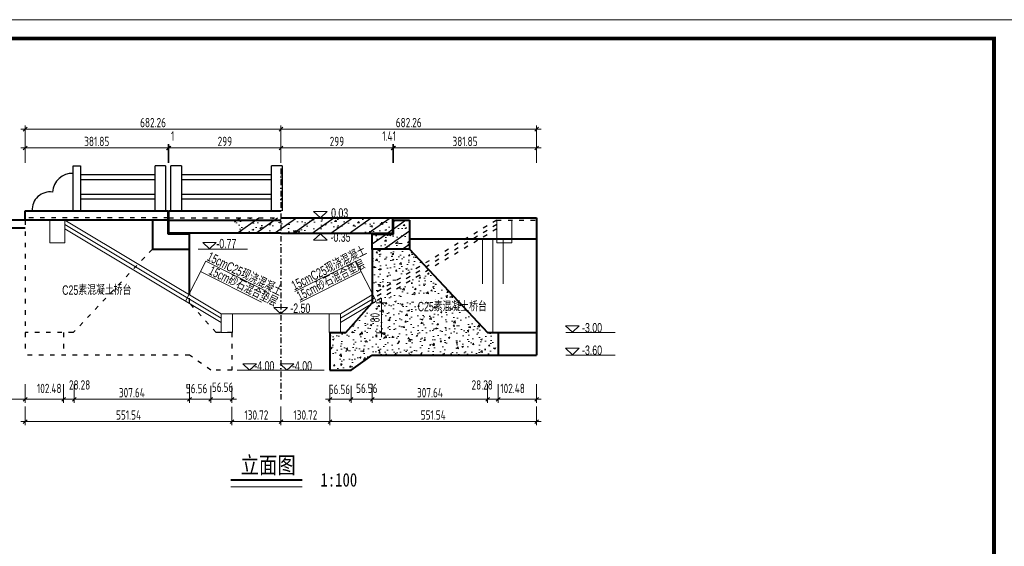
# Model space of a CAD drawing. Header units: inches. Extents: x 112594 to 193184, y 44995 to 116598.
# Tile 32 of 153: x 114538 to 117166, y 70238 to 71643. Entities that reach past the tile are written whole.
import ezdxf

# ---------------------------------------------------------------- set-up
doc = ezdxf.new("R2010")
doc.units = ezdxf.units.IN
doc.header["$MEASUREMENT"] = 0
doc.linetypes.add('ACAD_ISO03W100', pattern=[30, 12, -18])
doc.linetypes.add('DASHDOTX2', pattern=[2, 1, -0.5, 0, -0.5])
doc.layers.get('0').update_dxf_attribs({"lineweight": 15})
for name, color, linetype, lineweight in [('BM1', 7, 'Continuous', 15), ('细实线', 4, 'Continuous', 25), ('虚线', 2, 'ACAD_ISO03W100', 25), ('轮廓线', 1, 'Continuous', 40)]:
    doc.layers.add(name, color=color, linetype=linetype, lineweight=lineweight)
doc.layers.add('轴线', color=3, linetype='DASHDOTX2')
doc.styles.add('HZTXT', font='tssdeng.shx', dxfattribs={"width": 0.75, "bigfont": 'hztxt.shx'})
doc.styles.get("Standard").update_dxf_attribs({"font": 'hztxt_e.shx', "width": 0.7, "bigfont": 'hztxt.shx'})
doc.styles.add('图框', font='SIMFANG.TTF', dxfattribs={"width": 0.8, "height": 4})
doc.dimstyles.new('ISO-25', dxfattribs={"dimtxt": 25, "dimasz": 10, "dimexe": 10, "dimexo": 12, "dimgap": 4, "dimtad": 1, "dimdec": 0, "dimdsep": 46, "dimtxsty": 'HZTXT', "dimblk": 'OBLIQUE', "dimcen": 2.5, "dimdle": 12, "dimclrd": 3, "dimclre": 3, "dimclrt": 3, "dimadec": 0, "dimazin": 0, "dimtfac": 1, "dimtdec": 0, "dimtmove": 2, "dimatfit": 3, "dimfxl": 40, "dimfxlon": 1, "dimarcsym": 0})

# ---------------------------------------------------------------- blocks, each defined once
blk = doc.blocks.new('三角形')
at = {"layer": '轮廓线', "color": 0, "lineweight": 20}
for p, q in [((24441.9, 199232.1), (24477.5, 199232.1)), ((24459.3, 199208.6), (24441.9, 199232.1)), ((24477.5, 199232.1), (24459.3, 199208.6))]:
    blk.add_line(p, q, dxfattribs=at)
blk = doc.blocks.new('_Oblique')
at = {"color": 0, "linetype": 'ByBlock', "lineweight": -2}
blk.add_line((-0.5, -0.5), (0.5, 0.5), dxfattribs=at)
blk = doc.blocks.new('*D357')
at = {"layer": '细实线', "color": 3, "lineweight": 15}
for p, q in [((114552.9, 70610.8), (114552.9, 70560.8)), ((115104.5, 70610.4), (115104.5, 70560.8)), ((114540.9, 70570.8), (115116.5, 70570.8))]:
    blk.add_line(p, q, dxfattribs=at)
at = {"layer": '细实线', "color": 3, "lineweight": 15, "xscale": 10, "yscale": 10, "zscale": 10, "rotation": 180}
blk.add_blockref('_Oblique', (114552.9, 70570.8), dxfattribs=at)
at = {"layer": '细实线', "color": 3, "lineweight": 15, "xscale": 10, "yscale": 10, "zscale": 10}
blk.add_blockref('_Oblique', (115104.5, 70570.8), dxfattribs=at)
at = {"layer": '细实线', "color": 3, "insert": (114828.7, 70588.3), "char_height": 25, "attachment_point": 5, "style": 'HZTXT'}
blk.add_mtext('551.54', dxfattribs=at)
blk = doc.blocks.new('*D358')
at = {"layer": '细实线', "color": 3, "lineweight": 15}
for p, q in [((115489, 70887.9), (115513.7, 70887.9)), ((115503.7, 70899.9), (115503.7, 70795.9)), ((115489, 70807.9), (115513.7, 70807.9))]:
    blk.add_line(p, q, dxfattribs=at)
at = {"layer": '细实线', "color": 3, "lineweight": 15, "xscale": 10, "yscale": 10, "zscale": 10}
for p, rotation in [((115503.7, 70887.9), 90), ((115503.7, 70807.9), 270)]:
    blk.add_blockref('_Oblique', p, dxfattribs=dict(at, rotation=rotation))
at = {"layer": '细实线', "color": 3, "insert": (115486.2, 70847.9), "char_height": 25, "attachment_point": 5, "rotation": 90, "style": 'HZTXT'}
blk.add_mtext('80', dxfattribs=at)
blk = doc.blocks.new('*D359')
at = {"layer": '细实线', "color": 3, "lineweight": 15}
for p, q in [((114552.9, 71260.6), (114552.9, 71310.6)), ((114934.8, 71260.6), (114934.8, 71310.6)), ((114946.8, 71300.6), (114540.9, 71300.6))]:
    blk.add_line(p, q, dxfattribs=at)
at = {"layer": '细实线', "color": 3, "lineweight": 15, "xscale": 10, "yscale": 10, "zscale": 10, "rotation": 180}
blk.add_blockref('_Oblique', (114552.9, 71300.6), dxfattribs=at)
at = {"layer": '细实线', "color": 3, "lineweight": 15, "xscale": 10, "yscale": 10, "zscale": 10}
blk.add_blockref('_Oblique', (114934.8, 71300.6), dxfattribs=at)
at = {"layer": '细实线', "color": 3, "insert": (114743.8, 71318.1), "char_height": 25, "attachment_point": 5, "style": 'HZTXT'}
blk.add_mtext('381.85', dxfattribs=at)
blk = doc.blocks.new('*D360')
at = {"layer": '细实线', "color": 3, "lineweight": 15}
for p, q in [((114936.2, 71260.6), (114936.2, 71310.6)), ((115235.2, 71260.6), (115235.2, 71310.6)), ((115247.2, 71300.6), (114924.2, 71300.6))]:
    blk.add_line(p, q, dxfattribs=at)
at = {"layer": '细实线', "color": 3, "lineweight": 15, "xscale": 10, "yscale": 10, "zscale": 10, "rotation": 180}
blk.add_blockref('_Oblique', (114936.2, 71300.6), dxfattribs=at)
at = {"layer": '细实线', "color": 3, "lineweight": 15, "xscale": 10, "yscale": 10, "zscale": 10}
blk.add_blockref('_Oblique', (115235.2, 71300.6), dxfattribs=at)
at = {"layer": '细实线', "color": 3, "insert": (115085.7, 71318.1), "char_height": 25, "attachment_point": 5, "style": 'HZTXT'}
blk.add_mtext('299', dxfattribs=at)
blk = doc.blocks.new('*D361')
at = {"layer": '细实线', "color": 3, "lineweight": 15}
for p, q in [((114934.8, 71260.6), (114934.8, 71310.6)), ((114936.2, 71260.6), (114936.2, 71310.6)), ((114934.8, 71300.6), (114924.8, 71300.6)), ((114934.8, 71300.6), (114936.2, 71300.6)), ((114936.2, 71300.6), (114946.2, 71300.6))]:
    blk.add_line(p, q, dxfattribs=at)
at = {"layer": '细实线', "color": 3, "lineweight": 15, "xscale": 10, "yscale": 10, "zscale": 10}
blk.add_blockref('_Oblique', (114934.8, 71300.6), dxfattribs=at)
at = {"layer": '细实线', "color": 3, "lineweight": 15, "xscale": 10, "yscale": 10, "zscale": 10, "rotation": 180}
blk.add_blockref('_Oblique', (114936.2, 71300.6), dxfattribs=at)
at = {"layer": '细实线', "color": 3, "insert": (114946.4, 71332.4), "char_height": 25, "attachment_point": 5, "style": 'HZTXT'}
blk.add_mtext('1', dxfattribs=at)
blk = doc.blocks.new('*D362')
at = {"layer": '细实线', "color": 3, "lineweight": 15}
for p, q in [((114552.9, 71310.8), (114552.9, 71360.8)), ((115235.2, 71310.8), (115235.2, 71360.8)), ((114540.9, 71350.8), (115247.2, 71350.8))]:
    blk.add_line(p, q, dxfattribs=at)
at = {"layer": '细实线', "color": 3, "lineweight": 15, "xscale": 10, "yscale": 10, "zscale": 10, "rotation": 180}
blk.add_blockref('_Oblique', (114552.9, 71350.8), dxfattribs=at)
at = {"layer": '细实线', "color": 3, "lineweight": 15, "xscale": 10, "yscale": 10, "zscale": 10}
blk.add_blockref('_Oblique', (115235.2, 71350.8), dxfattribs=at)
at = {"layer": '细实线', "color": 3, "insert": (114894.1, 71368.3), "char_height": 25, "attachment_point": 5, "style": 'HZTXT'}
blk.add_mtext('682.26', dxfattribs=at)
blk = doc.blocks.new('*D363')
at = {"layer": '细实线', "color": 3, "lineweight": 15}
for p, q in [((115104.5, 70610.4), (115104.5, 70560.8)), ((115235.2, 70610.8), (115235.2, 70560.8)), ((115092.5, 70570.8), (115247.2, 70570.8))]:
    blk.add_line(p, q, dxfattribs=at)
at = {"layer": '细实线', "color": 3, "lineweight": 15, "xscale": 10, "yscale": 10, "zscale": 10, "rotation": 180}
blk.add_blockref('_Oblique', (115104.5, 70570.8), dxfattribs=at)
at = {"layer": '细实线', "color": 3, "lineweight": 15, "xscale": 10, "yscale": 10, "zscale": 10}
blk.add_blockref('_Oblique', (115235.2, 70570.8), dxfattribs=at)
at = {"layer": '细实线', "color": 3, "insert": (115169.8, 70588.3), "char_height": 25, "attachment_point": 5, "style": 'HZTXT'}
blk.add_mtext('130.72', dxfattribs=at)
blk = doc.blocks.new('*D364')
at = {"layer": '细实线', "color": 3, "lineweight": 15}
for p, q in [((115535.6, 71260.6), (115535.6, 71310.6)), ((115917.4, 71260.6), (115917.4, 71310.6)), ((115523.6, 71300.6), (115929.4, 71300.6))]:
    blk.add_line(p, q, dxfattribs=at)
at = {"layer": '细实线', "color": 3, "lineweight": 15, "xscale": 10, "yscale": 10, "zscale": 10, "rotation": 180}
blk.add_blockref('_Oblique', (115535.6, 71300.6), dxfattribs=at)
at = {"layer": '细实线', "color": 3, "lineweight": 15, "xscale": 10, "yscale": 10, "zscale": 10}
blk.add_blockref('_Oblique', (115917.4, 71300.6), dxfattribs=at)
at = {"layer": '细实线', "color": 3, "insert": (115726.5, 71318.1), "char_height": 25, "attachment_point": 5, "style": 'HZTXT'}
blk.add_mtext('381.85', dxfattribs=at)
blk = doc.blocks.new('*D365')
at = {"layer": '细实线', "color": 3, "lineweight": 15}
for p, q in [((115235.2, 71260.6), (115235.2, 71310.6)), ((115534.2, 71260.6), (115534.2, 71310.6)), ((115223.2, 71300.6), (115546.2, 71300.6))]:
    blk.add_line(p, q, dxfattribs=at)
at = {"layer": '细实线', "color": 3, "lineweight": 15, "xscale": 10, "yscale": 10, "zscale": 10, "rotation": 180}
blk.add_blockref('_Oblique', (115235.2, 71300.6), dxfattribs=at)
at = {"layer": '细实线', "color": 3, "lineweight": 15, "xscale": 10, "yscale": 10, "zscale": 10}
blk.add_blockref('_Oblique', (115534.2, 71300.6), dxfattribs=at)
at = {"layer": '细实线', "color": 3, "insert": (115384.7, 71318.1), "char_height": 25, "attachment_point": 5, "style": 'HZTXT'}
blk.add_mtext('299', dxfattribs=at)
blk = doc.blocks.new('*D366')
at = {"layer": '细实线', "color": 3, "lineweight": 15}
for p, q in [((115534.2, 71260.6), (115534.2, 71310.6)), ((115535.6, 71260.6), (115535.6, 71310.6)), ((115534.2, 71300.6), (115524.2, 71300.6)), ((115535.6, 71300.6), (115534.2, 71300.6)), ((115535.6, 71300.6), (115545.6, 71300.6))]:
    blk.add_line(p, q, dxfattribs=at)
at = {"layer": '细实线', "color": 3, "lineweight": 15, "xscale": 10, "yscale": 10, "zscale": 10}
blk.add_blockref('_Oblique', (115534.2, 71300.6), dxfattribs=at)
at = {"layer": '细实线', "color": 3, "lineweight": 15, "xscale": 10, "yscale": 10, "zscale": 10, "rotation": 180}
blk.add_blockref('_Oblique', (115535.6, 71300.6), dxfattribs=at)
at = {"layer": '细实线', "color": 3, "insert": (115523.9, 71332.4), "char_height": 25, "attachment_point": 5, "style": 'HZTXT'}
blk.add_mtext('1.41', dxfattribs=at)
blk = doc.blocks.new('*D367')
at = {"layer": '细实线', "color": 3, "lineweight": 15}
for p, q in [((115235.2, 71310.8), (115235.2, 71360.8)), ((115917.4, 71310.8), (115917.4, 71360.8)), ((115929.4, 71350.8), (115223.2, 71350.8))]:
    blk.add_line(p, q, dxfattribs=at)
at = {"layer": '细实线', "color": 3, "lineweight": 15, "xscale": 10, "yscale": 10, "zscale": 10, "rotation": 180}
blk.add_blockref('_Oblique', (115235.2, 71350.8), dxfattribs=at)
at = {"layer": '细实线', "color": 3, "lineweight": 15, "xscale": 10, "yscale": 10, "zscale": 10}
blk.add_blockref('_Oblique', (115917.4, 71350.8), dxfattribs=at)
at = {"layer": '细实线', "color": 3, "insert": (115576.3, 71368.3), "char_height": 25, "attachment_point": 5, "style": 'HZTXT'}
blk.add_mtext('682.26', dxfattribs=at)
blk = doc.blocks.new('*D368')
at = {"layer": '细实线', "color": 3, "lineweight": 15}
for p, q in [((114552.9, 70670.4), (114552.9, 70620.4)), ((114655.4, 70670.4), (114655.4, 70620.4)), ((114540.9, 70630.4), (114667.4, 70630.4))]:
    blk.add_line(p, q, dxfattribs=at)
at = {"layer": '细实线', "color": 3, "lineweight": 15, "xscale": 10, "yscale": 10, "zscale": 10, "rotation": 180}
blk.add_blockref('_Oblique', (114552.9, 70630.4), dxfattribs=at)
at = {"layer": '细实线', "color": 3, "lineweight": 15, "xscale": 10, "yscale": 10, "zscale": 10}
blk.add_blockref('_Oblique', (114655.4, 70630.4), dxfattribs=at)
at = {"layer": '细实线', "color": 3, "insert": (114617, 70659.1), "char_height": 25, "attachment_point": 5, "style": 'HZTXT'}
blk.add_mtext('102.48', dxfattribs=at)
blk = doc.blocks.new('*D369')
at = {"layer": '细实线', "color": 3, "lineweight": 15}
for p, q in [((115235.2, 70610.8), (115235.2, 70560.8)), ((115365.9, 70610.8), (115365.9, 70560.8)), ((115377.9, 70570.8), (115223.2, 70570.8))]:
    blk.add_line(p, q, dxfattribs=at)
at = {"layer": '细实线', "color": 3, "lineweight": 15, "xscale": 10, "yscale": 10, "zscale": 10, "rotation": 180}
blk.add_blockref('_Oblique', (115235.2, 70570.8), dxfattribs=at)
at = {"layer": '细实线', "color": 3, "lineweight": 15, "xscale": 10, "yscale": 10, "zscale": 10}
blk.add_blockref('_Oblique', (115365.9, 70570.8), dxfattribs=at)
at = {"layer": '细实线', "color": 3, "insert": (115300.5, 70588.3), "char_height": 25, "attachment_point": 5, "style": 'HZTXT'}
blk.add_mtext('130.72', dxfattribs=at)
blk = doc.blocks.new('*D370')
at = {"layer": '细实线', "color": 3, "lineweight": 15}
for p, q in [((115479, 70670.4), (115479, 70620.4)), ((115786.7, 70670.4), (115786.7, 70620.4)), ((115798.7, 70630.4), (115467, 70630.4))]:
    blk.add_line(p, q, dxfattribs=at)
at = {"layer": '细实线', "color": 3, "lineweight": 15, "xscale": 10, "yscale": 10, "zscale": 10, "rotation": 180}
blk.add_blockref('_Oblique', (115479, 70630.4), dxfattribs=at)
at = {"layer": '细实线', "color": 3, "lineweight": 15, "xscale": 10, "yscale": 10, "zscale": 10}
blk.add_blockref('_Oblique', (115786.7, 70630.4), dxfattribs=at)
at = {"layer": '细实线', "color": 3, "insert": (115632.9, 70647.9), "char_height": 25, "attachment_point": 5, "style": 'HZTXT'}
blk.add_mtext('307.64', dxfattribs=at)
blk = doc.blocks.new('*D371')
at = {"layer": '细实线', "color": 3, "lineweight": 15}
for p, q in [((115365.9, 70666.5), (115365.9, 70620.4)), ((115422.5, 70666.5), (115422.5, 70620.4)), ((115434.5, 70630.4), (115353.9, 70630.4))]:
    blk.add_line(p, q, dxfattribs=at)
at = {"layer": '细实线', "color": 3, "lineweight": 15, "xscale": 10, "yscale": 10, "zscale": 10, "rotation": 180}
blk.add_blockref('_Oblique', (115365.9, 70630.4), dxfattribs=at)
at = {"layer": '细实线', "color": 3, "lineweight": 15, "xscale": 10, "yscale": 10, "zscale": 10}
blk.add_blockref('_Oblique', (115422.5, 70630.4), dxfattribs=at)
at = {"layer": '细实线', "color": 3, "insert": (115391.3, 70656.5), "char_height": 25, "attachment_point": 5, "style": 'HZTXT'}
blk.add_mtext('56.56', dxfattribs=at)
blk = doc.blocks.new('*D372')
at = {"layer": '细实线', "color": 3, "lineweight": 15}
for p, q in [((115422.5, 70666.5), (115422.5, 70620.4)), ((115479, 70666.5), (115479, 70620.4)), ((115491, 70630.4), (115410.5, 70630.4))]:
    blk.add_line(p, q, dxfattribs=at)
at = {"layer": '细实线', "color": 3, "lineweight": 15, "xscale": 10, "yscale": 10, "zscale": 10, "rotation": 180}
blk.add_blockref('_Oblique', (115422.5, 70630.4), dxfattribs=at)
at = {"layer": '细实线', "color": 3, "lineweight": 15, "xscale": 10, "yscale": 10, "zscale": 10}
blk.add_blockref('_Oblique', (115479, 70630.4), dxfattribs=at)
at = {"layer": '细实线', "color": 3, "insert": (115464.4, 70659.4), "char_height": 25, "attachment_point": 5, "style": 'HZTXT'}
blk.add_mtext('56.56', dxfattribs=at)
blk = doc.blocks.new('*D373')
at = {"layer": '细实线', "color": 3, "lineweight": 15}
for p, q in [((115047.9, 70666.5), (115047.9, 70620.4)), ((115104.5, 70666.5), (115104.5, 70620.4)), ((115035.9, 70630.4), (115116.5, 70630.4))]:
    blk.add_line(p, q, dxfattribs=at)
at = {"layer": '细实线', "color": 3, "lineweight": 15, "xscale": 10, "yscale": 10, "zscale": 10, "rotation": 180}
blk.add_blockref('_Oblique', (115047.9, 70630.4), dxfattribs=at)
at = {"layer": '细实线', "color": 3, "lineweight": 15, "xscale": 10, "yscale": 10, "zscale": 10}
blk.add_blockref('_Oblique', (115104.5, 70630.4), dxfattribs=at)
at = {"layer": '细实线', "color": 3, "insert": (115079.7, 70662.2), "char_height": 25, "attachment_point": 5, "style": 'HZTXT'}
blk.add_mtext('56.56', dxfattribs=at)
blk = doc.blocks.new('*D374')
at = {"layer": '细实线', "color": 3, "lineweight": 15}
for p, q in [((114991.3, 70666.5), (114991.3, 70620.4)), ((115047.9, 70666.5), (115047.9, 70620.4)), ((114979.3, 70630.4), (115059.9, 70630.4))]:
    blk.add_line(p, q, dxfattribs=at)
at = {"layer": '细实线', "color": 3, "lineweight": 15, "xscale": 10, "yscale": 10, "zscale": 10, "rotation": 180}
blk.add_blockref('_Oblique', (114991.3, 70630.4), dxfattribs=at)
at = {"layer": '细实线', "color": 3, "lineweight": 15, "xscale": 10, "yscale": 10, "zscale": 10}
blk.add_blockref('_Oblique', (115047.9, 70630.4), dxfattribs=at)
at = {"layer": '细实线', "color": 3, "insert": (115010.2, 70658.8), "char_height": 25, "attachment_point": 5, "style": 'HZTXT'}
blk.add_mtext('56.56', dxfattribs=at)
blk = doc.blocks.new('dasfgfhfdgtf')
at = {"layer": '细实线'}
for p, q in [((53338.6, -33988.3), (53338.6, -33868.3)), ((53338.6, -33868.3), (53358.6, -33868.3)), ((53338.6, -33988.3), (53338.6, -33868.3)), ((53358.6, -33868.3), (53358.6, -33988.3)), ((53358.6, -33868.3), (53358.6, -33988.3))]:
    blk.add_line(p, q, dxfattribs=at)
for centre, radius, start, end in [((53336.3, -33940.4), 52.5, 87.3986, 177.3524), ((53277.1, -33985.6), 48.1, 81.899, 182.8519)]:
    blk.add_arc(centre, radius, start, end, dxfattribs=at)
blk = doc.blocks.new('*D378')
at = {"layer": '细实线', "color": 3, "lineweight": 15}
for p, q in [((115815, 70670.4), (115815, 70620.4)), ((115917.4, 70670.4), (115917.4, 70620.4)), ((115929.4, 70630.4), (115803, 70630.4))]:
    blk.add_line(p, q, dxfattribs=at)
at = {"layer": '细实线', "color": 3, "lineweight": 15, "xscale": 10, "yscale": 10, "zscale": 10, "rotation": 180}
blk.add_blockref('_Oblique', (115815, 70630.4), dxfattribs=at)
at = {"layer": '细实线', "color": 3, "lineweight": 15, "xscale": 10, "yscale": 10, "zscale": 10}
blk.add_blockref('_Oblique', (115917.4, 70630.4), dxfattribs=at)
at = {"layer": '细实线', "color": 3, "insert": (115853.4, 70659.1), "char_height": 25, "attachment_point": 5, "style": 'HZTXT'}
blk.add_mtext('102.48', dxfattribs=at)
blk = doc.blocks.new('*D380')
at = {"layer": '细实线', "color": 3, "lineweight": 15}
for p, q in [((115786.7, 70660.4), (115786.7, 70620.4)), ((115815, 70660.4), (115815, 70620.4)), ((115774.7, 70630.4), (115827, 70630.4))]:
    blk.add_line(p, q, dxfattribs=at)
at = {"layer": '细实线', "color": 3, "lineweight": 15, "xscale": 10, "yscale": 10, "zscale": 10, "rotation": 180}
blk.add_blockref('_Oblique', (115786.7, 70630.4), dxfattribs=at)
at = {"layer": '细实线', "color": 3, "lineweight": 15, "xscale": 10, "yscale": 10, "zscale": 10}
blk.add_blockref('_Oblique', (115815, 70630.4), dxfattribs=at)
at = {"layer": '细实线', "color": 3, "insert": (115772.3, 70668.5), "char_height": 25, "attachment_point": 5, "style": 'HZTXT'}
blk.add_mtext('28.28', dxfattribs=at)
blk = doc.blocks.new('*D382')
at = {"layer": '细实线', "color": 3, "lineweight": 15}
for p, q in [((114683.7, 70670.4), (114683.7, 70620.4)), ((114991.3, 70670.4), (114991.3, 70620.4)), ((114671.7, 70630.4), (115003.3, 70630.4))]:
    blk.add_line(p, q, dxfattribs=at)
at = {"layer": '细实线', "color": 3, "lineweight": 15, "xscale": 10, "yscale": 10, "zscale": 10, "rotation": 180}
blk.add_blockref('_Oblique', (114683.7, 70630.4), dxfattribs=at)
at = {"layer": '细实线', "color": 3, "lineweight": 15, "xscale": 10, "yscale": 10, "zscale": 10}
blk.add_blockref('_Oblique', (114991.3, 70630.4), dxfattribs=at)
at = {"layer": '细实线', "color": 3, "insert": (114837.5, 70647.9), "char_height": 25, "attachment_point": 5, "style": 'HZTXT'}
blk.add_mtext('307.64', dxfattribs=at)
blk = doc.blocks.new('*D381')
at = {"layer": '细实线', "color": 3, "lineweight": 15}
for p, q in [((114655.4, 70660.4), (114655.4, 70620.4)), ((114683.7, 70660.4), (114683.7, 70620.4)), ((114695.7, 70630.4), (114643.4, 70630.4))]:
    blk.add_line(p, q, dxfattribs=at)
at = {"layer": '细实线', "color": 3, "lineweight": 15, "xscale": 10, "yscale": 10, "zscale": 10, "rotation": 180}
blk.add_blockref('_Oblique', (114655.4, 70630.4), dxfattribs=at)
at = {"layer": '细实线', "color": 3, "lineweight": 15, "xscale": 10, "yscale": 10, "zscale": 10}
blk.add_blockref('_Oblique', (114683.7, 70630.4), dxfattribs=at)
at = {"layer": '细实线', "color": 3, "insert": (114698.1, 70668.5), "char_height": 25, "attachment_point": 5, "style": 'HZTXT'}
blk.add_mtext('28.28', dxfattribs=at)
blk = doc.blocks.new('*D2121')
at = {"layer": '细实线', "color": 3, "lineweight": 15}
for p, q in [((115365.9, 70610.4), (115365.9, 70560.8)), ((115917.4, 70610.8), (115917.4, 70560.8)), ((115929.4, 70570.8), (115353.9, 70570.8))]:
    blk.add_line(p, q, dxfattribs=at)
at = {"layer": '细实线', "color": 3, "lineweight": 15, "xscale": 10, "yscale": 10, "zscale": 10, "rotation": 180}
blk.add_blockref('_Oblique', (115365.9, 70570.8), dxfattribs=at)
at = {"layer": '细实线', "color": 3, "lineweight": 15, "xscale": 10, "yscale": 10, "zscale": 10}
blk.add_blockref('_Oblique', (115917.4, 70570.8), dxfattribs=at)
at = {"layer": '细实线', "color": 3, "insert": (115641.7, 70588.3), "char_height": 25, "attachment_point": 5, "style": 'HZTXT'}
blk.add_mtext('551.54', dxfattribs=at)
blk = doc.blocks.new('*D2353')
at = {"layer": '细实线', "color": 3, "lineweight": 15}
for p, q in [((113845.8, 70670.4), (113845.8, 70620.4)), ((114552.9, 70670.4), (114552.9, 70620.4)), ((114564.9, 70630.4), (113833.8, 70630.4))]:
    blk.add_line(p, q, dxfattribs=at)
at = {"layer": '细实线', "color": 3, "lineweight": 15, "xscale": 10, "yscale": 10, "zscale": 10}
for p, rotation in [((113845.8, 70630.4), 179.9999999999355), ((114552.9, 70630.4), 359.9999999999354)]:
    blk.add_blockref('_Oblique', p, dxfattribs=dict(at, rotation=rotation))
at = {"layer": '细实线', "color": 3, "insert": (114302.9, 70659.1), "char_height": 25, "attachment_point": 5, "style": 'HZTXT'}
blk.add_mtext('707.1', dxfattribs=at)

msp = doc.modelspace()

# ---------------------------------------------------------------- hatches: boundary and pattern name
h = msp.add_hatch()
h.set_pattern_fill('AR-CONC', color=256, scale=6, style=0)
h.set_pattern_definition([(40.125004, (-2733.077, 84140.65), (60.852354, -3.765128), [5.348996, -58.838956]), (356.45944, (-2733.077, 84140.65), (-11.771663, 45.131528), [5.080727, -55.887996]), (104.6187, (-2728.006, 84140.335), (49.080736, 41.366373), [3.886789, -42.754677]), (36.39276, (-2733.08, 84152.65), (90.54473, -9.93114), [8.20909, -90.29997]), (99.34126, (-2725.53, 84151.82), (79.296784, 58.44707), [5.774767, -63.52243]), (353.740696, (-2733.08, 84152.65), (79.29672, 58.447116), [7.590645, -83.49709]), (15.188254, (-2724.593, 84149.65), (50.641594, -24.157133), [6.155378, -67.70916]), (334.49785, (-2724.593, 84149.65), (20.642873, 43.509003), [4.67569, -51.432583]), (64.617913, (-2720.37, 84147.636), (71.284488, 19.35183), [4.01314, -44.144543]), (28.487093, (-2733.077, 84140.649), (1.0316421, 19.9736312), [0, -49.9301996, 0, -51.308641, 0, -50.73429]), (5.31927, (-2733.077, 84140.649), (22.3188196, 23.6647027), [0, -32.2705884, 0, -53.8124734, 0, -21.33069]), (335.746305, (-2751.996, 84140.649), (45.2894955, -1.3532923), [0, -19.620089, 0, -61.214677, 0, -81.227168]), (327.055074, (-2760.48, 84140.65), (49.477515, 6.006299), [0, -24.224381, 0, -38.609937, 0, -54.78437])])
h.paths.add_polyline_path([(115111.39719, 71113.85667), (115111.39719, 71072.92667), (115534.18319, 71072.92667), (115534.18319, 71113.85667)])
h.paths.add_polyline_path([(115578.01719, 71030.92667), (115578.01719, 71107.92667), (115535.59719, 71107.92667), (115535.59719, 71070.92667), (115479.03719, 71070.92667), (115479.03719, 71030.92667)])
h = msp.add_hatch()
h.set_pattern_fill('AR-CONC', color=256, scale=6, style=0)
h.set_pattern_definition([(50, (0, 0), (43.035611, -3.765128), [4.5, -49.5]), (355, (0, 0), (-8.32508, 45.131528), [3.6, -39.6]), (100.4514, (3.586, -0.314), (34.710563, 41.366373), [3.824411, -42.068527]), (46.1842, (0, 12), (64.034463, -9.93114), [6.75, -74.25]), (96.6356, (5.336, 11.17), (56.079762, 58.447072), [5.736617, -63.10278]), (351.1842, (0, 12), (56.079717, 58.447116), [5.4, -59.4]), (21, (6, 9), (35.814423, -24.157133), [4.5, -49.5]), (326, (6, 9), (14.59892, 43.509003), [3.6, -39.6]), (71.4514, (8.985, 6.987), (50.413358, 19.35183), [3.824411, -42.068527]), (37.5, (0, 0), (0.7295913, 19.9736312), [0, -39.12, 0, -40.2, 0, -39.75]), (7.5, (0, 0), (15.7841722, 23.6647027), [0, -22.92, 0, -38.22, 0, -15.15]), (327.5, (-13.38, 0), (32.0293462, -1.3532923), [0, -15, 0, -46.8, 0, -62.1]), (317.5, (-19.38, 0), (34.99117, 6.006299), [0, -19.5, 0, -31.08, 0, -44.1])])
h.paths.add_polyline_path([(115629.67804, 70975.71864), (115489.31743, 70891.60993), (115474.37831, 70882.65792), (115408.33719, 70807.92964), (115365.90719, 70807.92964), (115365.90719, 70707.92964), (115422.48719, 70707.92964), (115479.04719, 70747.92964), (115814.96639, 70747.92964), (115814.96639, 70807.92964), (115786.68639, 70807.92964)])
h.paths.add_polyline_path([(115615.6988, 70990.65774), (115578.01719, 71030.92667), (115479.03719, 71030.92667), (115479.03719, 71029.92667), (115479.03719, 70912.17041), (115480.34713, 70909.55055)])
h.paths.add_polyline_path([(115467.47148, 70829.42003), (115467.47148, 70866.43926), (115504.97148, 70866.43926), (115504.97148, 70829.42003)], flags=24)
h.paths.add_polyline_path([(115595.85434, 70859.09769), (115746.33662, 70859.09769), (115746.33662, 70896.30241), (115595.85434, 70896.30241)], flags=24)
at = {"layer": '细实线'}
h = msp.add_hatch(dxfattribs=at)
h.set_pattern_fill('ANSI31', color=256, scale=200, style=0)
h.set_pattern_definition([(35.26847, (-2733.077, 84140.65), (-24.996225, 17.6776695), [])])
h.paths.add_polyline_path([(115111.39719, 71113.85667), (115111.39719, 71072.92667), (115534.18319, 71072.92667), (115534.18319, 71113.85667)])
h.paths.add_polyline_path([(115479.03719, 71070.92667), (115479.03719, 71030.92667), (115578.01719, 71030.92667), (115578.01719, 71107.92667), (115535.59719, 71107.92667), (115535.59719, 71070.92667)])

# ---------------------------------------------------------------- linework, layer by layer
for p, q in [((114618.96919, 71047.92667), (114618.96919, 71107.92667)), ((114658.96919, 71107.92667), (115076.1692, 70857.92667)), ((114658.96919, 71107.92667), (114658.96919, 71047.92667)), ((114658.96919, 71096.26871), (115076.1692, 70846.26871)), ((115811.39719, 71107.92667), (115811.39719, 71047.92667)), ((115851.39719, 71047.92667), (115851.39719, 71107.92667)), ((114658.96919, 71084.61075), (115076.1692, 70834.61075)), ((114658.96919, 71047.92667), (114618.96919, 71047.92667)), ((115772.78414, 71057.92667), (115772.78414, 70937.89526)), ((115800.47431, 71057.92667), (115800.47431, 70807.92964)), ((115811.39719, 71047.92667), (115851.39719, 71047.92667)), ((115828.16447, 71057.92667), (115828.16447, 70937.89526)), ((115014.21451, 71030.92667), (115146.09431, 71030.92667)), ((115034.7732, 70999.05841), (114981.04896, 70891.60993)), ((115034.7732, 70999.05841), (115197.70045, 70917.59478)), ((115435.59319, 70999.05841), (115272.66594, 70917.59478)), ((115435.59319, 70999.05841), (115489.31743, 70891.60993)), ((115020.78161, 70971.07524), (115183.70886, 70889.61161)), ((115449.58478, 70971.07524), (115286.65753, 70889.61161)), ((115394.19719, 70857.92667), (115479.03719, 70908.7656)), ((115394.19719, 70846.26871), (115484.17731, 70900.18777)), ((115394.19719, 70834.61075), (115489.31743, 70891.60993)), ((115394.19719, 70857.92667), (115076.16919, 70857.92667)), ((115076.1692, 70807.92964), (115076.1692, 70857.92667)), ((115106.1692, 70857.92667), (115106.1692, 70807.92964)), ((115364.19719, 70857.92667), (115364.19719, 70807.92964)), ((115394.19719, 70807.92964), (115394.19719, 70857.92667)), ((115106.1692, 70807.92964), (115076.1692, 70807.92964)), ((115364.19719, 70807.92964), (115394.19719, 70807.92964)), ((115995.67155, 70807.92964), (116127.55135, 70807.92964)), ((115995.67155, 70747.92964), (116127.55135, 70747.92964)), ((115250.2751, 70707.92964), (115118.3953, 70707.92964)), ((115350.84664, 70707.92964), (115218.96684, 70707.92964)), ((115291.79605, 70396.94617), (115101.79999, 70396.94617))]:
    msp.add_line(p, q)
at = {"layer": 'BM1', "color": 0, "linetype": 'Continuous'}
msp.add_line((117188.02675, 71642.85004), (112988.05527, 71642.85004), dxfattribs=at)
at = {"layer": 'BM1', "color": 0, "linetype": 'Continuous', "const_width": 9.99898}
msp.add_lwpolyline([(113113.04252, 68722.84797), (113113.04252, 71592.85514), (117138.03185, 71592.85514), (117138.03185, 68722.84797)], close=True, dxfattribs=at)
at = {"layer": '细实线'}
for p, q in [((114899.41919, 71228.92667), (114700.36914, 71228.92667)), ((114899.41919, 71132.92667), (114899.41919, 71252.92667)), ((114927.69919, 71252.92667), (114899.41919, 71252.92667)), ((114927.69919, 71252.92667), (114927.69919, 71132.92667)), ((114941.83919, 71132.92667), (114941.83919, 71252.92667)), ((114970.11919, 71252.92667), (114941.83919, 71252.92667)), ((114970.11919, 71252.92667), (114970.11919, 71132.92667)), ((115210.49919, 71228.92667), (114970.11919, 71228.92667)), ((115210.49919, 71132.92667), (115210.49919, 71252.92667)), ((115238.77919, 71252.92667), (115210.49919, 71252.92667)), ((115235.18319, 71228.92667), (115238.77919, 71228.92667)), ((115238.77919, 71252.92667), (115238.77919, 71132.92667)), ((114700.36914, 71216.92667), (114899.41919, 71216.92667)), ((114970.11919, 71216.92667), (115210.49919, 71216.92667)), ((115238.77919, 71216.92667), (115235.18319, 71216.92667)), ((114899.41919, 71176.92667), (114700.36914, 71176.92667)), ((115210.49919, 71176.92667), (114970.11919, 71176.92667)), ((115235.18319, 71176.92667), (115238.77919, 71176.92667)), ((114700.36914, 71164.92667), (114899.41919, 71164.92667)), ((114970.11919, 71164.92667), (115210.49919, 71164.92667)), ((115238.77919, 71164.92667), (115235.18319, 71164.92667))]:
    msp.add_line(p, q, dxfattribs=at)
at = {"layer": '虚线'}
for p, q in [((114934.76919, 71113.85667), (114552.91919, 71113.85667)), ((114552.91919, 71107.92667), (114552.91919, 70747.92964)), ((114936.18319, 71113.85667), (115235.18319, 71113.85667)), ((115811.39719, 71107.92667), (115479.03719, 70908.7656)), ((115811.39719, 71096.26871), (115484.17731, 70900.18777)), ((115811.39719, 71107.92667), (115917.44719, 71107.92667)), ((115811.39719, 71084.61075), (115489.31743, 70891.60993)), ((114892.34919, 71030.92667), (114680.852, 70807.92964)), ((114991.32919, 70887.92964), (114991.32919, 70908.7656)), ((115062.02919, 70807.92964), (114991.32919, 70887.92964)), ((114680.852, 70807.92964), (114552.91919, 70807.92964)), ((114655.4, 70807.92964), (114655.4, 70747.92964)), ((115104.45919, 70807.92964), (115062.02919, 70807.92964)), ((115104.45919, 70807.92964), (115104.45919, 70707.92964)), ((114991.33919, 70747.92964), (114552.91919, 70747.92964)), ((115047.89919, 70707.92964), (114991.33919, 70747.92964)), ((115104.45919, 70707.92964), (115047.89919, 70707.92964))]:
    msp.add_line(p, q, dxfattribs=at)
at = {"layer": '轮廓线'}
for p, q in [((114552.91919, 71132.92667), (114934.76919, 71132.92667)), ((114552.91919, 71107.92667), (114552.91919, 71132.92667)), ((114934.76919, 71107.92667), (114934.76919, 71132.92667)), ((114936.18319, 71132.92667), (115235.18319, 71132.92667)), ((114936.18319, 71107.92667), (114936.18319, 71132.92667)), ((114552.91919, 71107.92667), (113845.81919, 71107.92667)), ((114623.68919, 71107.92667), (114387.73428, 71107.92667)), ((114892.34919, 71107.92667), (114623.68919, 71107.92667)), ((114934.76919, 71107.92667), (114892.34919, 71107.92667)), ((114892.34919, 71107.92667), (114892.34919, 71030.92667)), ((114934.76919, 71070.92667), (114934.76919, 71107.92667)), ((114936.18319, 71072.92667), (114936.18319, 71107.92667)), ((114936.18319, 71107.92667), (115235.18319, 71107.92667)), ((115235.18319, 71113.85667), (115534.18319, 71113.85667)), ((115534.18319, 71072.92667), (115534.18319, 71113.92667)), ((115534.18319, 71113.85667), (115917.44719, 71113.85667)), ((115535.59719, 71070.92667), (115535.59719, 71107.92667)), ((115535.59719, 71107.92667), (115578.01719, 71107.92667)), ((115578.01719, 71107.92667), (115578.01719, 71030.92667)), ((115917.44719, 71113.85667), (115917.44719, 70747.92964)), ((113845.81919, 71087.92667), (114552.91919, 71087.92667)), ((114991.32919, 71070.92667), (114934.76919, 71070.92667)), ((115235.18319, 71072.92667), (114936.18319, 71072.92667)), ((114991.32919, 71029.92667), (114991.32919, 71070.92667)), ((115235.18319, 71072.92667), (115534.18319, 71072.92667)), ((115479.03719, 71029.92667), (115479.03719, 71070.92667)), ((115479.03719, 71070.92667), (115535.59719, 71070.92667)), ((115578.01719, 71057.92667), (115917.44719, 71057.92667)), ((115578.01719, 71057.92667), (115846.67719, 71057.92667)), ((114892.34919, 71030.92667), (114991.32919, 71030.92667)), ((114991.32919, 70908.7656), (114991.32919, 71029.92667)), ((115578.01719, 71030.92667), (115479.03719, 71030.92667)), ((115479.03719, 71029.92667), (115479.03719, 70887.92964)), ((115578.01719, 71030.92667), (115786.68639, 70807.92964)), ((115408.33719, 70807.92964), (115479.03719, 70887.92964)), ((115365.90719, 70807.92964), (115365.90719, 70707.92964)), ((115365.92719, 70807.92964), (115408.33719, 70807.92964)), ((115786.68639, 70807.92964), (115917.44719, 70807.92964)), ((115814.96639, 70807.92964), (115814.96639, 70747.92964)), ((115422.48719, 70707.92964), (115479.04719, 70747.92964)), ((115479.04719, 70747.92964), (115917.44719, 70747.92964)), ((115365.92719, 70707.92964), (115422.48719, 70707.92964)), ((115291.79605, 70414.60429), (115101.79999, 70414.60429))]:
    msp.add_line(p, q, dxfattribs=at)
at = {"layer": '轴线', "ltscale": 15}
msp.add_line((115235.18319, 71246.28934), (115235.18319, 70628.22543), dxfattribs=at)

# ---------------------------------------------------------------- block references
at = {"extrusion": (0, 0, -1), "xscale": 1.018080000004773, "yscale": 0.7200000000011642, "zscale": -0.7200000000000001}
for p in [(-140242.64415, -72315.80653), (-139946.54125, -72398.23093), (-140136.70989, -72572.23093), (-140914.47518, -72620.98762), (-140914.47518, -72680.98762)]:
    msp.add_blockref('三角形', p, dxfattribs=at)
at = {"xscale": 1.018080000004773, "yscale": 0.7200000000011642, "zscale": 0.7200000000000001, "rotation": 180}
msp.add_blockref('三角形', (140242.64415, 214501.79691), dxfattribs=at)
at = {"xscale": 1.01807999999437, "yscale": 0.7200000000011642, "zscale": 0.7200000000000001}
for p in [(90249.68165, -72722.22796), (90349.28754, -72722.22796)]:
    msp.add_blockref('三角形', p, dxfattribs=at)
at = {"layer": '细实线'}
msp.add_blockref('dasfgfhfdgtf', (61342.26107, 105120.87632), dxfattribs=at)

# ---------------------------------------------------------------- texts
at = {"width": 0.7}
for s, p in [('0.03', (115369.14676, 71114.73304)), ('-0.35', (115367.67935, 71050.41668)), ('-0.77', (115063.01147, 71033.05943)), ('C25素混凝土桥台', (114651.57434, 70908.90414)), ('-2.50', (115260.34181, 70860.67229)), ('C25素混凝土桥台', (115600.18013, 70865.10163)), ('-3.00', (116038.81055, 70808.63099)), ('-3.60', (116038.81055, 70748.63099)), ('-4.00', (115164.30354, 70706.80601)), ('-4.00', (115264.87509, 70706.80601))]:
    msp.add_text(s, height=25, dxfattribs=at).set_placement(p)
for s, rotation, p in [('15cmC25现浇混凝土', 333.43494882, (115035.74027, 71002.17904)), ('15cmC25现浇混凝土', 26.56505118, (115271.19508, 70920.46352)), ('15cm砂石混合垫层', 26.56505118, (115285.18667, 70892.48035)), ('15cm砂石混合垫层', 333.43494882, (115040.19624, 70964.97209))]:
    msp.add_text(s, height=25, rotation=rotation, dxfattribs=at).set_placement(p)
at = {"layer": 'BM1', "color": 0, "style": '图框', "width": 0.8}
for s, height, p in [('立面图', 45, (115127.47121, 70431.91827)), ('1:100', 36.015, (115340.8575, 70397.39478))]:
    msp.add_text(s, height=height, dxfattribs=at).set_placement(p)

# ---------------------------------------------------------------- dimensions: what is measured, and where the dimension line sits
at = {"layer": '细实线'}
for base, p1, p2, angle, override, picture, middle in [((115235.18319, 71350.80182), (114552.91919, 71113.85667), (115235.18319, 71287.92566), 180, {"dimexo": 10, "dimgap": 5, "dimdec": 2, "dimlwd": 15, "dimlwe": 15}, '*D362', (114894.05119, 71368.30182)), ((115534.18319, 71300.56825), (115235.18319, 71163.54383), (115534.18319, 71163.54383), 180, {"dimexo": 10, "dimgap": 5, "dimdec": 2, "dimlwd": 15, "dimlwe": 15}, '*D365', (115384.68319, 71318.06825)), ((115917.44719, 71300.56825), (115535.59719, 71163.54383), (115917.44719, 71113.85667), 180, {"dimexo": 10, "dimgap": 5, "dimdec": 2, "dimlwd": 15, "dimlwe": 15}, '*D364', (115726.52219, 71318.06825)), ((115503.72148, 70807.92964), (115479.03719, 70887.92964), (115479.03719, 70807.92964), 90, {"dimexo": 10, "dimgap": 5, "dimlwd": 15, "dimlwe": 15}, '*D358', (115486.22148, 70847.92964)), ((114991.31919, 70630.43134), (114683.68, 70757.04421), (114991.31919, 70838.04124), 0, {"dimexo": 10, "dimgap": 5, "dimdec": 2, "dimlwd": 15, "dimlwe": 15}, '*D382', (114837.4996, 70647.93134)), ((115479.04719, 70630.43134), (115786.68639, 70757.04421), (115479.04719, 70838.04124), 180, {"dimexo": 10, "dimgap": 5, "dimdec": 2, "dimlwd": 15, "dimlwe": 15}, '*D370', (115632.86679, 70647.93134)), ((115365.90719, 70570.80004), (115917.44719, 70747.92964), (115365.90719, 70620.43134), 180, {"dimexo": 10, "dimgap": 5, "dimdec": 2, "dimlwd": 15, "dimlwe": 15}, '*D2121', (115641.67719, 70588.30004)), ((115235.18319, 70570.80004), (115365.90719, 70707.92964), (115235.18319, 70707.92964), 180, {"dimexo": 10, "dimgap": 5, "dimdec": 2, "dimlwd": 15, "dimlwe": 15}, '*D369', (115300.54519, 70588.30004))]:
    dim = msp.add_linear_dim(base=base, p1=p1, p2=p2, angle=angle, dimstyle='ISO-25', override=override, dxfattribs=at)
    dim.commit()
    dim.dimension.update_dxf_attribs({"geometry": picture, "text_midpoint": middle})
for base, p1, p2, picture, middle in [((115235.18319, 71350.80182), (115917.44719, 71113.85667), (115235.18319, 71287.92566), '*D367', (115576.31519, 71368.30182)), ((114552.91919, 71300.56825), (114934.76919, 71163.54383), (114552.91919, 71163.54383), '*D359', (114743.84419, 71318.06825)), ((114936.18319, 71300.56825), (115235.18319, 71163.54383), (114936.18319, 71163.54383), '*D360', (115085.68319, 71318.06825)), ((115104.45919, 70570.80004), (114552.91919, 70747.92964), (115104.45919, 70620.43134), '*D357', (114828.68919, 70588.30004)), ((115235.18319, 70570.80004), (115104.45919, 70620.43134), (115235.18319, 70634.35869), '*D363', (115169.82119, 70588.30004))]:
    dim = msp.add_linear_dim(base=base, p1=p1, p2=p2, dimstyle='ISO-25', override={"dimexo": 10, "dimgap": 5, "dimdec": 2, "dimlwd": 15, "dimlwe": 15}, dxfattribs=at)
    dim.commit()
    dim.dimension.update_dxf_attribs({"geometry": picture, "text_midpoint": middle})
for base, p1, p2, override, picture, middle in [((114936.18319, 71300.56825), (114934.76919, 71163.54383), (114936.18319, 71163.54383), {"dimexo": 10, "dimgap": 5, "dimlwd": 15, "dimlwe": 15}, '*D361', (114946.44179, 71332.35397)), ((113845.81919, 70630.43134), (114552.91919, 70751.93141), (113845.81919, 70751.93141), {"dimexo": 10, "dimgap": 5, "dimdec": 2, "dimlwd": 15, "dimlwe": 15}, '*D2353', (114302.91919, 70659.13234)), ((115814.96639, 70630.43134), (115917.44719, 70751.93141), (115814.96639, 70751.93141), {"dimexo": 10, "dimgap": 5, "dimdec": 2, "dimlwd": 15, "dimlwe": 15}, '*D378', (115853.39916, 70659.13234)), ((114655.4, 70630.43134), (114683.68, 70670.43134), (114655.4, 70670.43134), {"dimexo": 10, "dimgap": 5, "dimdec": 2, "dimlwd": 15, "dimlwe": 15}, '*D381', (114698.11343, 70668.51196)), ((115365.92719, 70630.43134), (115422.48719, 70676.46018), (115365.92719, 70676.46018), {"dimexo": 10, "dimgap": 5, "dimdec": 2, "dimlwd": 15, "dimlwe": 15}, '*D371', (115391.30843, 70656.52211)), ((115422.48719, 70630.43134), (115479.04719, 70676.46018), (115422.48719, 70676.46018), {"dimexo": 10, "dimgap": 5, "dimdec": 2, "dimlwd": 15, "dimlwe": 15}, '*D372', (115464.39715, 70659.37803))]:
    dim = msp.add_linear_dim(base=base, p1=p1, p2=p2, angle=180, dimstyle='ISO-25', override=override, dxfattribs=at)
    dim.commit()
    dim.dimension.update_dxf_attribs({"geometry": picture, "text_midpoint": middle, "dimtype": 160})
for base, p1, p2, picture, middle in [((115534.18319, 71300.56825), (115535.59719, 71163.54383), (115534.18319, 71163.54383), '*D366', (115523.9246, 71332.35397)), ((114655.4, 70630.43134), (114552.91919, 70751.93141), (114655.4, 70751.93141), '*D368', (114616.96723, 70659.13234)), ((115047.89919, 70630.43134), (114991.33919, 70676.46018), (115047.89919, 70676.46018), '*D374', (115010.21806, 70658.80135)), ((115104.45919, 70630.43134), (115047.89919, 70676.46018), (115104.45919, 70676.46018), '*D373', (115079.7027, 70662.22387)), ((115814.96639, 70630.43134), (115786.68639, 70670.43134), (115814.96639, 70670.43134), '*D380', (115772.25296, 70668.51196))]:
    dim = msp.add_linear_dim(base=base, p1=p1, p2=p2, dimstyle='ISO-25', override={"dimexo": 10, "dimgap": 5, "dimdec": 2, "dimlwd": 15, "dimlwe": 15}, dxfattribs=at)
    dim.commit()
    dim.dimension.update_dxf_attribs({"geometry": picture, "text_midpoint": middle, "dimtype": 160})

doc.saveas('drawing.dxf')
